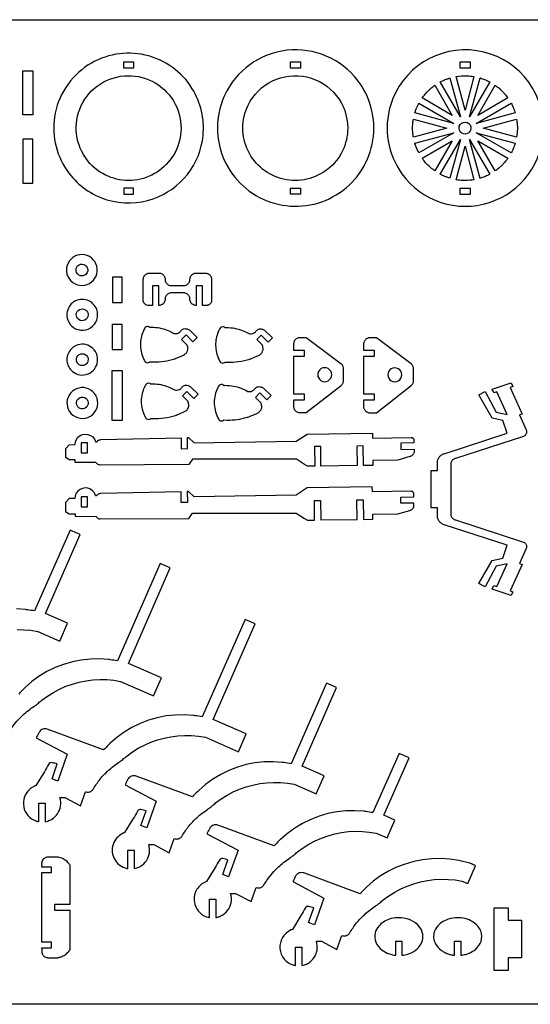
# Model space of a CAD drawing. Extents: x -1653 to 1827, y -1226 to 660.
# Tile 3 of 4: x -532 to 447, y -1226 to 660. Entities that reach past the tile are written whole.
import ezdxf

# ---------------------------------------------------------------- set-up
doc = ezdxf.new("R2010")
doc.units = 0
doc.header["$MEASUREMENT"] = 0
doc.layers.get('0').update_dxf_attribs({"linetype": 'CONTINUOUS'})
doc.layers.add('SECTIONCUTEDGES', color=18, linetype='CONTINUOUS')

msp = doc.modelspace()

# ---------------------------------------------------------------- linework, layer by layer
for points in [[(1827.1, 660.5), (1827.1, -1226.1), (-1653.3, -1226.1), (-1653.3, 660.5)], [(-506.7, 478.2), (-525.9, 478.2), (-525.9, 562.2), (-506.7, 562.2)], [(-335.5, -107.6), (-354.6, -107.6), (-354.6, -11.9), (-335.5, -11.9)]]:
    msp.add_lwpolyline(points, close=True)
at = {"layer": 'SECTIONCUTEDGES'}
for points in [[(-437.5, 366.3, 0.158451), (-364.6, 315.5, 0.158579), (-275.9, 317.4, 0.143083), (-210.4, 364, 0.143219), (-180.4, 438.6, 0.081543), (-183.4, 485.3, 0.08205), (-201.1, 528.3, 0.41824), (-400.4, 573.7, 0.217104), (-465, 474, 0.09957), (-462.1, 417.3, 0.099953)], [(-128.6, 371.1, 0.43471), (87.5, 333.4, 0.435012), (110, 551.4, 0.263114), (-29.3, 600.4, 0.263168), (-143, 506.4, 0.118408), (-152, 437, 0.118485)], [(200.7, 365.2, 0.325322), (368.4, 310.2, 0.325497), (472.2, 452.8, 0.371858), (344.2, 601.1, 0.371962), (178.8, 496.2, 0.115164), (174.5, 428.1, 0.115322)], [(-387, 375.4, -0.621062), (-345.8, 550.6, -0.621375), (-231.6, 411.5, -0.233521), (-300.4, 355, -0.233759)], [(96.8, 452.8, -0.481507), (-26, 354.9, -0.481693), (-94.1, 496.4, -0.349808), (18.7, 550.7, -0.349977)], [(312.8, 474.3), (274.1, 541.2, -0.012176), (282.6, 545.2, -0.019565), (288, 547.3, -0.009363), (290.4, 548.1, 0.003121), (292.8, 548.9)], [(321.7, 487.4), (304.5, 551.7, -0.057699), (326, 553, -0.024823), (338.9, 551.7)], [(330.6, 474.3), (350.6, 549, 0.006199), (351.1, 548.9, -0.0186), (351.5, 548.7), (360.8, 545.3, -0.018388), (365.1, 543.4, 0.006129), (369.3, 541.3)], [(239.6, 510.5, -0.014778), (245.5, 518, -0.028539), (252.3, 525.4, -0.018438), (256.6, 529.2, -0.011345), (263.9, 534.9), (297.2, 477.2)], [(346.1, 477.2), (379.4, 534.9, 0.006303), (382.6, 532.6, -0.01891), (385.6, 530.3, -0.017187), (389.3, 527, -0.012321), (394.2, 522.2, -0.018926), (398.2, 517.7, -0.012469), (403.8, 510.5)], [(225.6, 481.7, -0.012918), (228.2, 489.4, -0.018758), (230.4, 494.6, -0.010898), (231.8, 497.5, 0.003632), (233.2, 500.3), (300.1, 461.7)], [(343.2, 461.7), (410.1, 500.3, -0.026072), (414, 492.2, -0.02074), (417.8, 481.7)], [(222.8, 435.5, 0.006429), (222.2, 439.1, -0.01929), (221.7, 442.6), (221.2, 452.8), (221.7, 462.9, -0.018896), (222.2, 466.4, 0.006298), (222.8, 470), (287.1, 452.8)], [(326.1, 442.2, -0.761731), (312.5, 459.6, -0.761062), (333, 451.6, -0.135678), (330.8, 445.9, -0.135247)], [(356.3, 452.8), (420.6, 470, -0.005477), (421.5, 462.5, -0.027167), (422.1, 453.3, -0.022163), (421.8, 445.6, -0.016966), (420.6, 435.5)], [(233.3, 405.2, -0.020623), (227.5, 418, -0.019978), (225.7, 422.9, -0.019766), (225.6, 423.4, 0.006588), (225.5, 423.8), (300.1, 443.8)], [(343.2, 443.8), (417.8, 423.9, -0.023422), (414.5, 414.5, -0.022486), (410.1, 405.2)], [(239.6, 395), (297.2, 428.3), (263.9, 370.6, -0.019294), (255.6, 377.3, -0.045903), (243.4, 389.8, -0.008546), (241.6, 392.2, -0.007227)], [(274.1, 364.3), (312.8, 431.2), (292.8, 356.6, -0.012234), (285.3, 359.2, -0.017991), (280.3, 361.3, -0.010478), (277.2, 362.8, 0.003492)], [(304.5, 353.8), (321.7, 418.2), (338.9, 353.9, -0.013089), (330.1, 352.8, -0.036535), (316.7, 352.5, -0.015577), (311.3, 352.9, -0.012352)], [(350.6, 356.5), (330.6, 431.2), (369.3, 364.3, 0.006248), (365.1, 362.2, -0.018746), (360.8, 360.2), (351.5, 356.8, -0.018599), (351.1, 356.7, 0.006199)], [(379.4, 370.6), (346.1, 428.3), (403.8, 395, -0.014529), (397.3, 386.7, -0.022653), (392.7, 381.7), (385.6, 375.2, -0.018394), (382.6, 372.9, 0.006131)], [(-433.6, 160, 0.75949), (-384.1, 188, 0.759547), (-441, 189.7, 0.136656), (-441.4, 173.8, 0.136693)], [(-421.2, 173.3, -0.296821), (-422.9, 185.9, -0.226812), (-415.6, 191.9, -0.287658), (-404, 188, -0.292131), (-402.5, 176, -0.2076), (-409.2, 170.2, -0.142803), (-416.1, 170, -0.06574), (-418.4, 171, -0.08291)], [(-432.9, 74.2, 0.351914), (-396.1, 70.1, 0.351881), (-384.3, 105.2, 0.47942), (-427.9, 119.9, 0.479384)], [(-420.8, 87.8, -0.256361), (-422.8, 98.6, -0.256996), (-414.8, 106, -0.591095), (-401.2, 91.5, -0.591899)], [(-221.5, 47.9), (-213, 56.4), (-199.9, 43.2), (-191.8, 51.3), (-205.4, 65, 0.061834), (-207.4, 66.2, 0.071753), (-212.8, 67.8, 0.070796), (-217, 67.7, 0.180454), (-222.8, 64.6, 0.028701), (-224.2, 62.7, -0.064537), (-225.7, 61, -0.217452), (-234.6, 58.4, -0.101565), (-237.5, 59.4, 0.041153), (-248.3, 64.8, 0.049712), (-263.4, 69.1, 0.047932), (-279.7, 70.5, 0.029051), (-281.5, 70.4, -0.120977), (-282, 70.4, -0.127528), (-282.4, 70.7, 0.109877), (-284.2, 72, 0.146598), (-287.7, 72.5, 0.139937), (-291.1, 70.9, 0.08355), (-291.9, 69.9, 0.02938), (-295.5, 62.7, 0.101616), (-300.6, 37.9, 0.099445), (-295.5, 12.7, 0.034322), (-292, 5.7, 0.123945), (-290.5, 4.1, 0.1368), (-286.8, 3.1, 0.136799), (-283.1, 4.1, 0.077822), (-282.6, 4.6, -0.14103), (-282, 4.9), (-275.6, 4.6, 0.043069), (-255.3, 5.9, 0.041404), (-234.8, 10.8, 0.004978), (-232.9, 11.4, 0.008098), (-231.7, 11.8), (-220.3, 16.7, 0.024375), (-215.8, 19.1, 0.129126), (-211.4, 23.5, 0.09051), (-209.7, 28.3, 0.090384), (-209.9, 33.3, 0.012931), (-210.6, 36.5, 0.06611), (-210.8, 37.1)], [(-77.4, 47.4), (-68.9, 55.9), (-55.8, 42.7), (-47.6, 50.8), (-61.2, 64.5, 0.061834), (-63.2, 65.7, 0.071753), (-68.7, 67.3, 0.070796), (-72.9, 67.2, 0.180454), (-78.7, 64.1, 0.028701), (-80, 62.2, -0.064537), (-81.6, 60.5, -0.217452), (-90.4, 57.9, -0.101565), (-93.3, 58.9, 0.041153), (-104.2, 64.3, 0.049712), (-119.3, 68.6, 0.047932), (-135.5, 70, 0.029051), (-137.4, 69.9, -0.120977), (-137.8, 69.9, -0.143915), (-138.4, 70.4, 0.106181), (-139.4, 71.2, 0.153336), (-143.3, 72, 0.153374), (-146.9, 70.4, 0.08355), (-147.7, 69.4, 0.02938), (-151.4, 62.2, 0.105944), (-156.4, 36.4, 0.10377), (-150.5, 10.2, 0.006426), (-150, 9.2, 0.006464), (-149.5, 8.3, 0.0153), (-147.7, 5, 0.121465), (-146.3, 3.6, 0.1368), (-142.6, 2.6, 0.136799), (-138.9, 3.6, 0.078657), (-138.4, 4.1, -0.143569), (-137.8, 4.4, -0.1092), (-137.2, 4.5, 0.026431), (-134.6, 4.2, 0.044729), (-112.4, 5.3, 0.044729), (-90.6, 10.3, 0.004978), (-88.7, 10.9, 0.008098), (-87.6, 11.3), (-76.2, 16.2, 0.024375), (-71.6, 18.6, 0.129126), (-67.3, 23, 0.09051), (-65.5, 27.9, 0.094759), (-65.7, 32.8, 0.002266), (-66.4, 35.9, 0.072469), (-66.7, 36.7)], [(-433.8, -10.7, 0.275549), (-404.8, -19.5, 0.275918), (-383.4, 1.8, 0.271811), (-391.6, 30.6, 0.271922), (-420.7, 37.4, 0.199937), (-438, 23, 0.143119), (-441.3, 6.2, 0.083089), (-439, -2.7, 0.079579)], [(-421.7, 3.3, -0.155223), (-423.2, 10.5, -0.313109), (-414.8, 20.2, -0.57487), (-401, 6.2, -0.57607), (-420, 1.1, -0.029852), (-421, 2.3, -0.039166)], [(-219.8, -60.5), (-211.3, -52), (-198.2, -65.2), (-190, -57.1), (-203.6, -43.4, 0.061834), (-205.6, -42.2, 0.071753), (-211, -40.6, 0.070796), (-215.2, -40.7, 0.180454), (-221, -43.9, 0.028701), (-222.4, -45.7, -0.064537), (-223.9, -47.4, -0.217452), (-232.8, -50, -0.101565), (-235.7, -49, 0.041153), (-246.6, -43.6, 0.046108), (-260.8, -39.4, 0.046145), (-275.6, -37.9), (-280.2, -38, -0.12534), (-280.7, -37.7, 0.109514), (-282.4, -36.4, 0.209609), (-287.6, -36.3, 0.125437), (-289.8, -38, 0.040174), (-290.2, -38.6, 0.008606), (-291.9, -41.8, 0.118988), (-298.9, -70.7, 0.118988), (-291.9, -99.7, 0.017441), (-290.1, -102.9, 0.121465), (-288.7, -104.3, 0.1368), (-285, -105.3, 0.136799), (-281.3, -104.3, 0.078657), (-280.8, -103.9, -0.143569), (-280.2, -103.5, -0.1092), (-279.6, -103.5, 0.026431), (-277, -103.7, 0.044729), (-254.7, -102.6, 0.044729), (-233, -97.6, 0.004978), (-231.1, -97, 0.008098), (-230, -96.6), (-218.5, -91.7, 0.030376), (-213.8, -89.2, 0.135943), (-209.2, -84.1, 0.086245), (-207.9, -79.8, 0.081858), (-208.1, -75.1, 0.012931), (-208.8, -71.9, 0.06611), (-209.1, -71.3)], [(-433.6, -93.9, 0.173943), (-416.2, -103.2, 0.17116), (-396.5, -99.3, 0.170359), (-384.3, -84.8, 0.164201), (-383.6, -65.2, 0.092351), (-388.3, -56, 0.167008), (-404.4, -45.4, 0.331227), (-437.1, -58.8, 0.331553)], [(-79.9, -63.3), (-71.4, -54.8), (-58.3, -68), (-50.1, -59.9), (-63.8, -46.2, 0.061834), (-65.7, -45, 0.071753), (-71.2, -43.4, 0.070796), (-75.4, -43.5, 0.180454), (-81.2, -46.7, 0.028701), (-82.6, -48.5, -0.064537), (-84.1, -50.2, -0.217452), (-92.9, -52.8, -0.101565), (-95.8, -51.8, 0.041153), (-106.7, -46.4, 0.049712), (-121.8, -42.1, 0.047932), (-138, -40.7, 0.030378), (-139.9, -40.8, -0.12906), (-140.4, -40.8, -0.124737), (-140.7, -40.5, 0.087165), (-141.9, -39.5, 0.160133), (-145.7, -38.7, 0.153374), (-149.4, -40.3, 0.08355), (-150.3, -41.3, 0.02938), (-153.9, -48.6, 0.114664), (-158.9, -76.5, 0.112453), (-151, -104.4, 0.018916), (-150.2, -105.8, 0.113433), (-148.8, -107.1, 0.1368), (-145.1, -108.1, 0.136799), (-141.4, -107.1, 0.077822), (-140.9, -106.7, -0.14103), (-140.4, -106.3), (-134, -106.6, 0.039745), (-114.9, -105.5, 0.039745), (-96.2, -101.4, 0.006634), (-92.5, -100.2, 0.009757), (-90.1, -99.4), (-78.7, -94.5, 0.030376), (-74, -92, 0.135943), (-69.3, -86.9, 0.086245), (-68, -82.6, 0.081858), (-68.2, -77.9, 0.012931), (-69, -74.7, 0.06611), (-69.2, -74.1)], [(-422, -78.9, -0.600683), (-410.1, -62.8, -0.6007), (-403.4, -81.6, -0.249453), (-413.4, -85.2, -0.249466)], [(-495, -876.2), (-495, -840.9), (-483, -840.9), (-483, -876.2, 0.020963), (-477.7, -874.9, 0.061647), (-470.4, -871.5, 0.220567), (-453.7, -846.6, 0.114184), (-454.9, -829.9), (-445.3, -829.9), (-415.5, -845.7), (-405.9, -818.7, 0.110316), (-399.8, -819.4, 0.121881), (-394.6, -817.5, 0.112814), (-390.7, -813.3, -0.038886), (-377.9, -794.8, -0.039453), (-362.3, -778.4, -0.033728), (-341.5, -762.1, -0.013715), (-339.2, -760.6, 0.024577), (-336.8, -759, 0.026089), (-333.3, -756, -0.020061), (-326.7, -750.4), (-315.9, -742.6), (-304.6, -735.5), (-292.8, -729.3), (-280.6, -724), (-268, -719.5), (-255.2, -716), (-242.1, -713.3), (-228.9, -711.7), (-215.6, -710.9), (-202.3, -711.2), (-189, -712.4), (-175.8, -714.5), (-112.7, -742.1), (-97.7, -707.8), (-160.9, -680.2), (-80.7, -497), (-99.9, -488.6), (-181.9, -675.3, -0.002171), (-195.6, -673.1, 0.013028), (-199.1, -672.6), (-216.5, -671.4), (-233.9, -671.8), (-251.2, -673.6), (-268.3, -677), (-285, -681.8), (-301.3, -688.1), (-316.9, -695.7), (-331.8, -704.7), (-345.9, -714.9), (-359.1, -726.3, 0.013028), (-361.6, -728.8, -0.002171), (-371.2, -738.8), (-479, -698.9, 0.161142), (-487.6, -698.9, 0.167596), (-494.2, -703.9, 0.03262), (-495.5, -706.2, -0.002417), (-500.2, -715.6), (-440.6, -747.1), (-458.7, -798.3), (-469.9, -793.8), (-459.8, -765.5, 0.000984), (-469.7, -763.2, 0.161021), (-473.4, -763.5, 0.167951), (-476.4, -766.3, -0.009744), (-484.5, -780.4), (-501, -807.1, -0.104608), (-501.5, -807.4, 0.035992), (-503.7, -808.2, 0.271691), (-524.7, -837.9, 0.272097), (-509, -870.6, 0.041095), (-503.9, -873.5, 0.04113), (-498.4, -875.5, 0.017881), (-496.7, -875.9, -0.00596)], [(-324.7, -966.2), (-324.7, -930.8), (-312.7, -930.8), (-312.7, -966.2, 0.020963), (-307.5, -964.8, 0.061647), (-300.1, -961.5, 0.220567), (-283.4, -936.6, 0.114184), (-284.6, -919.8), (-275, -919.8), (-245.2, -935.6), (-235.7, -908.7, 0.110316), (-229.5, -909.3, 0.121881), (-224.3, -907.4, 0.112814), (-220.4, -903.3, -0.038886), (-207.6, -884.7, -0.039453), (-192, -868.3, -0.033728), (-171.2, -852, -0.013715), (-168.9, -850.5, 0.024577), (-166.6, -848.9, 0.026089), (-163, -846, -0.020061), (-156.4, -840.3), (-145.6, -832.5), (-134.3, -825.5), (-122.5, -819.3), (-110.3, -813.9), (-97.7, -809.4), (-84.9, -805.9), (-71.8, -803.3), (-58.6, -801.6), (-45.3, -800.9), (-32, -801.1), (-18.7, -802.3), (-5.6, -804.4), (36.5, -822.8), (51.5, -788.5), (9.4, -770.1), (75.6, -618.9), (56.3, -610.5), (-11.6, -765.2, -0.002171), (-25.4, -763, 0.013028), (-28.8, -762.5), (-46.2, -761.4), (-63.6, -761.7), (-80.9, -763.6), (-98, -766.9), (-114.7, -771.7), (-131, -778), (-146.6, -785.6), (-161.6, -794.6), (-175.7, -804.8), (-188.8, -816.2, 0.013028), (-191.3, -818.7, -0.002171), (-200.9, -828.7), (-308.7, -788.8, 0.161142), (-317.3, -788.8, 0.167596), (-323.9, -793.9, 0.03262), (-325.2, -796.1, -0.002417), (-329.9, -805.5), (-270.3, -837), (-288.4, -888.2), (-299.6, -883.8), (-289.6, -855.5, 0.000984), (-299.4, -853.1, 0.161021), (-303.1, -853.4, 0.167951), (-306.1, -856.2, -0.009744), (-314.2, -870.3), (-330.7, -897, -0.104608), (-331.3, -897.3, 0.035992), (-333.4, -898.1, 0.211334), (-352.8, -919.8, 0.211919), (-349.8, -948.7, 0.104197), (-340, -959.6, 0.101482), (-326.4, -965.8, 0.013414), (-325.6, -966, -0.004471)], [(-167.8, -1059.9), (-167.8, -1024.6), (-155.8, -1024.6), (-155.8, -1059.9, 0.023544), (-149.9, -1058.3, 0.03569), (-146.1, -1056.8, 0.236612), (-126.7, -1031.5, 0.122364), (-127.7, -1013.6), (-118.1, -1013.6), (-88.3, -1029.3), (-78.8, -1002.4, 0.09929), (-73.2, -1003.2, 0.110758), (-68.3, -1001.7, 0.133074), (-63.8, -997.3, -0.017801), (-57.5, -987.6, -0.056835), (-35.9, -962.8, -0.035533), (-14.3, -945.8, -0.013715), (-12, -944.2, 0.024577), (-9.7, -942.7, 0.026089), (-6.1, -939.7, -0.020061), (0.5, -934.1), (11.3, -926.3), (22.6, -919.2), (34.4, -913), (46.6, -907.7), (59.2, -903.2), (72, -899.6), (85.1, -897), (98.3, -895.3), (111.6, -894.6), (124.9, -894.9), (138.2, -896), (151.3, -898.2), (172.4, -907.4), (187.4, -873.1), (166.3, -863.9), (214.5, -753.8), (195.2, -745.3), (145.3, -858.9, -0.002171), (131.5, -856.7, 0.013028), (128.1, -856.3), (110.7, -855.1), (93.3, -855.5), (76, -857.3), (58.9, -860.7), (42.2, -865.5), (25.9, -871.7), (10.3, -879.4), (-4.7, -888.3), (-18.8, -898.6), (-31.9, -910, 0.013028), (-34.4, -912.4, -0.002171), (-44, -922.5), (-151.8, -882.6, 0.161142), (-160.4, -882.6, 0.167596), (-167, -887.6, 0.03262), (-168.3, -889.9, -0.002417), (-173, -899.3), (-113.4, -930.7), (-131.6, -982), (-142.7, -977.5), (-132.7, -949.2, 0.000984), (-142.5, -946.9, 0.161021), (-146.2, -947.2, 0.167951), (-149.2, -949.9, -0.009744), (-157.3, -964), (-173.8, -990.8, -0.129096), (-174.4, -991.1, 0.054431), (-175, -991.2, 0.156273), (-192.2, -1005.7, 0.217069), (-196.1, -1034.9, 0.127249), (-186.8, -1050.3, 0.127512), (-171.2, -1059.2, 0.017881), (-169.5, -1059.6, -0.00596)], [(-435.4, -1046.5), (-464.4, -1046.5), (-464.4, -1034.5), (-435.4, -1034.5), (-435.4, -959.4, 0.084752), (-435.7, -958.9, 0.003619), (-437.1, -957, 0.086498), (-445.9, -949.1, 0.086818), (-456.8, -944.6, 0.011122), (-458.8, -944.2, 0.021494), (-459.8, -944.1), (-477.7, -944.1, 0.17911), (-485.9, -947.3, 0.186027), (-489.7, -954.9, 0.033765), (-489.8, -958.7, -0.008515), (-489.8, -962.5), (-471.9, -962.5), (-471.9, -974.5), (-489.8, -974.5), (-489.8, -1106.5), (-471.9, -1106.5), (-471.9, -1118.5), (-489.8, -1118.5, 0.0062), (-489.7, -1125.4, 0.14327), (-487.7, -1131.5, 0.122636), (-483.5, -1135.3, 0.116385), (-477.7, -1136.8), (-459.7, -1136.8, 0.035779), (-457, -1136.4, 0.046773), (-451, -1134.5, 0.061713), (-443.2, -1129.9, 0.064156), (-437.1, -1123.9, 0.003544), (-435.7, -1122, 0.084661), (-435.4, -1121.5)], [(-3.3, -1151.8), (-3.3, -1116.4), (8.7, -1116.4), (8.7, -1151.8, 0.020963), (14, -1150.4, 0.061647), (21.4, -1147.1, 0.220567), (38.1, -1122.1, 0.114184), (36.9, -1105.4), (46.4, -1105.4), (76.2, -1121.2), (85.8, -1094.3, 0.110316), (91.9, -1094.9, 0.121881), (97.2, -1093, 0.112814), (101, -1088.9, -0.038886), (113.8, -1070.3, -0.039453), (129.4, -1053.9, -0.033728), (150.2, -1037.6, -0.013715), (152.6, -1036.1, 0.024577), (154.9, -1034.5, 0.026089), (158.5, -1031.6, -0.020061), (165.1, -1025.9), (175.8, -1018.1), (187.2, -1011.1), (198.9, -1004.8), (211.1, -999.5), (223.7, -995), (236.5, -991.5), (249.6, -988.9), (262.8, -987.2), (276.1, -986.5), (289.5, -986.7), (302.7, -987.9), (315.9, -990), (326.8, -994.8), (341.8, -960.5, -0.004535), (333.1, -956.6, 0.027218), (330.9, -955.7), (309.8, -950.8), (292.6, -948.1), (275.3, -946.9), (257.8, -947.3), (240.5, -949.2), (223.4, -952.5), (206.7, -957.3), (190.5, -963.6), (174.8, -971.2), (159.9, -980.2), (145.8, -990.4), (132.6, -1001.8, 0.013028), (130.2, -1004.3, -0.002171), (120.5, -1014.3), (12.7, -974.4, 0.161142), (4.1, -974.4, 0.167596), (-2.5, -979.5, 0.03262), (-3.8, -981.7, -0.002417), (-8.4, -991.1), (51.2, -1022.6), (33, -1073.8), (21.8, -1069.4), (31.9, -1041.1, 0.000984), (22, -1038.7, 0.161021), (18.4, -1039, 0.167951), (15.3, -1041.8, -0.009744), (7.3, -1055.9), (-9.3, -1082.6, -0.104608), (-9.8, -1082.9, 0.035992), (-12, -1083.7, 0.316137), (-33, -1119.3, 0.316953), (-6.6, -1151, 0.017881), (-5, -1151.4, -0.00596)], [(188.8, -1132.2), (188.8, -1105.1), (200.8, -1105.1), (200.8, -1132.2, 0.098597), (222.5, -1125.3, 0.122424), (236, -1112.8, 0.107731), (240.6, -1100.6, 0.150933), (238.1, -1083.6, 0.125074), (226.9, -1070.2, 0.101504), (207.5, -1061.5, 0.067922), (192, -1060.2, 0.066574), (176.4, -1063.1, 0.133449), (156.2, -1076.4, 0.124418), (149.3, -1089.8, 0.155918), (150.7, -1107, 0.137063), (162.7, -1122.4, 0.079176), (176.3, -1129.4, 0.04942)], [(301.7, -1132.2), (301.7, -1105.1), (313.7, -1105.1), (313.7, -1132.2, 0.027668), (323, -1130.4, 0.055217), (332.1, -1127, 0.085085), (345.3, -1117.3, 0.151535), (353.6, -1101, 0.187353), (349.3, -1080.6, 0.110616), (336.4, -1067.9, 0.078701), (322, -1061.9, 0.130103), (291.4, -1062.4, 0.137957), (269.6, -1075.8, 0.130167), (262.2, -1089.8, 0.205831), (266.3, -1112.4, 0.122498), (280.8, -1125.8, 0.039758), (288.8, -1129.3, 0.039941), (297.2, -1131.6, 0.014778), (299.5, -1131.9, -0.004926)]]:
    msp.add_lwpolyline(points, format="xyb", close=True, dxfattribs=at)
for points in [[(-332.6, 579.8), (-313.5, 579.8), (-313.5, 567.8), (-332.6, 567.8)], [(-13.1, 579.8), (6.1, 579.8), (6.1, 567.8), (-13.1, 567.8)], [(312.2, 567.7), (312.2, 579.7), (331.3, 579.7), (331.3, 567.7)], [(-525.9, 347.3), (-506.7, 347.3), (-506.7, 431.3), (-525.9, 431.3)], [(-332.6, 325.9), (-313.5, 325.9), (-313.5, 337.9), (-332.6, 337.9)], [(-13.1, 325.9), (-13.1, 337.9), (6.1, 337.9), (6.1, 325.9)], [(312.2, 325.8), (312.2, 337.8), (331.3, 337.8), (331.3, 325.8)], [(-292.8, 116.5), (-293.8, 118), (-294.6, 119.7), (-295, 121.6), (-295, 122.5), (-295, 163), (-294.9, 164.2), (-294.8, 165.4), (-294.5, 166.5), (-294.1, 167.6), (-293.6, 168.7), (-293, 169.6), (-292.3, 170.6), (-291.5, 171.4), (-290.7, 172.2), (-289.7, 172.9), (-288.7, 173.5), (-287.7, 174), (-286.6, 174.4), (-285.5, 174.7), (-284.3, 174.9), (-283, 174.9), (-265.1, 174.9), (-263.6, 174.8), (-262, 174.5), (-260.5, 174), (-259.1, 173.3), (-257.8, 172.4), (-256.7, 171.4), (-255.6, 170.2), (-254.8, 168.9), (-254.1, 167.5), (-253.6, 166.1), (-253.3, 164.5), (-253.1, 161.4), (-252.8, 159.9), (-252.3, 158.4), (-251.6, 157), (-250.7, 155.7), (-249.7, 154.5), (-248.5, 153.5), (-247.2, 152.6), (-245.8, 151.9), (-244.3, 151.4), (-242.8, 151.1), (-241.2, 151), (-217.6, 151), (-216.1, 151.1), (-214.5, 151.4), (-213, 151.9), (-211.6, 152.6), (-210.3, 153.5), (-209.2, 154.5), (-208.1, 155.7), (-207.3, 157), (-206.6, 158.4), (-206.1, 159.9), (-205.8, 161.4), (-205.6, 164.5), (-205.3, 166.1), (-204.7, 167.5), (-204.1, 168.9), (-203.2, 170.2), (-202.2, 171.4), (-201, 172.4), (-199.7, 173.3), (-198.3, 174), (-196.8, 174.5), (-195.3, 174.8), (-193.7, 174.9), (-176.1, 174.9), (-174.8, 174.9), (-173.7, 174.7), (-172.5, 174.4), (-171.4, 174), (-170.4, 173.5), (-169.4, 172.9), (-168.5, 172.2), (-167.6, 171.4), (-166.8, 170.6), (-166.2, 169.6), (-165.6, 168.7), (-165.1, 167.6), (-164.7, 166.5), (-164.4, 165.4), (-164.2, 164.2), (-164.1, 163), (-164.1, 122.5), (-164.2, 121.6), (-164.3, 120.6), (-164.9, 118.8), (-165.7, 117.2), (-166.9, 115.8), (-168.3, 114.6), (-170, 113.7), (-171.7, 113.2), (-172.7, 113), (-181.7, 113), (-181.7, 150.4), (-193.7, 150.4), (-193.7, 113), (-195.3, 113.1), (-196.8, 113.4), (-198.3, 113.9), (-199.7, 114.6), (-201, 115.4), (-202.2, 116.5), (-203.2, 117.6), (-204.1, 118.9), (-204.7, 120.3), (-205.3, 121.8), (-205.6, 123.4), (-205.8, 126.5), (-206.1, 128), (-206.6, 129.5), (-207.3, 130.9), (-208.1, 132.2), (-209.2, 133.4), (-210.3, 134.4), (-211.6, 135.3), (-213, 136), (-214.5, 136.5), (-216.1, 136.8), (-217.6, 136.9), (-241.2, 136.9), (-242.8, 136.8), (-244.3, 136.5), (-245.8, 136), (-247.2, 135.3), (-248.5, 134.4), (-249.7, 133.4), (-250.7, 132.2), (-251.6, 130.9), (-252.3, 129.5), (-252.8, 128), (-253.1, 126.5), (-253.3, 123.4), (-253.6, 121.8), (-254.1, 120.3), (-254.8, 118.9), (-255.6, 117.6), (-256.7, 116.5), (-257.8, 115.4), (-259.1, 114.6), (-260.5, 113.9), (-262, 113.4), (-263.6, 113.1), (-265.1, 113), (-265.1, 150.4), (-277.4, 150.4), (-277.4, 113), (-286.4, 113), (-288.3, 113.4), (-290, 114.1), (-291.5, 115.2)], [(-354.3, 118.9), (-335.2, 118.9), (-335.2, 166.9), (-354.3, 166.9)], [(-354.6, 28.3), (-335.5, 28.3), (-335.5, 76.3), (-354.6, 76.3)], [(13.1, 27.2), (13.1, 15.2), (-7, 15.2), (-7, -56.5), (13.1, -56.5), (13.1, -68.5), (-7, -68.5), (-7, -80.4), (-6.9, -81.6), (-6.7, -82.8), (-6.4, -84), (-6, -85.1), (-5.5, -86.1), (-4.9, -87.1), (-4.2, -88), (-3.5, -88.9), (-2.6, -89.6), (-1.7, -90.3), (-0.7, -90.9), (0.3, -91.4), (1.4, -91.8), (2.6, -92.1), (3.8, -92.3), (5, -92.4), (17.5, -92.4), (84.1, -40.5), (85.1, -39.6), (86, -38.6), (86.8, -37.5), (87.4, -36.3), (88, -35.1), (88.4, -33.8), (88.6, -32.5), (88.7, -31.1), (88.7, -8.2), (88.6, -6.8), (88.3, -5.5), (87.9, -4.2), (87.4, -2.9), (86.7, -1.7), (85.9, -0.6), (84.9, 0.4), (83.9, 1.3), (17.5, 51), (5, 51), (3.8, 51), (2.6, 50.8), (1.4, 50.5), (0.3, 50.1), (-0.7, 49.6), (-1.7, 49), (-2.6, 48.3), (-3.5, 47.5), (-4.2, 46.7), (-4.9, 45.8), (-5.5, 44.8), (-6, 43.7), (-6.4, 42.6), (-6.7, 41.5), (-6.9, 40.3), (-7, 39.1), (-7, 27.2)], [(130.9, -89.1), (131.7, -89.9), (132.6, -90.6), (133.6, -91.2), (134.7, -91.7), (135.8, -92.1), (136.9, -92.4), (138.1, -92.5), (139.3, -92.6), (151.8, -92.6), (218.4, -40.7), (219.4, -39.8), (220.3, -38.8), (221.1, -37.7), (221.8, -36.6), (222.3, -35.3), (222.7, -34), (222.9, -32.7), (223, -31.3), (223, -8.5), (222.9, -7.1), (222.7, -5.7), (222.3, -4.4), (221.7, -3.1), (221, -1.9), (220.2, -0.8), (219.3, 0.2), (218.2, 1.1), (151.8, 50.8), (139.3, 50.8), (138.1, 50.8), (136.9, 50.6), (135.8, 50.3), (134.7, 49.9), (133.6, 49.4), (132.6, 48.8), (131.7, 48.1), (130.9, 47.3), (130.1, 46.5), (129.4, 45.6), (128.8, 44.6), (128.3, 43.5), (127.9, 42.4), (127.6, 41.3), (127.4, 40.1), (127.4, 38.9), (127.4, 27), (147.4, 27), (147.4, 15), (127.4, 15), (127.4, -56.7), (147.4, -56.7), (147.4, -68.7), (127.4, -68.7), (127.4, -80.6), (127.4, -81.9), (127.6, -83.1), (127.9, -84.2), (128.3, -85.3), (128.8, -86.3), (129.4, -87.3), (130.1, -88.2)], [(43.3, -29.1), (46.1, -31.3), (49.3, -32.6), (52.8, -33.1), (56.2, -32.6), (59.5, -31.3), (62.2, -29.1), (64.4, -26.4), (65.7, -23.1), (66.2, -19.7), (65.7, -16.2), (64.4, -13), (62.2, -10.2), (59.5, -8.1), (56.2, -6.7), (52.8, -6.3), (49.3, -6.7), (46.1, -8.1), (43.3, -10.2), (41.2, -13), (39.8, -16.2), (39.4, -19.7), (39.8, -23.1), (41.2, -26.4)], [(173.7, -19.9), (174.2, -23.4), (175.5, -26.6), (177.6, -29.4), (180.4, -31.5), (183.6, -32.8), (187.1, -33.3), (190.6, -32.8), (193.8, -31.5), (196.6, -29.4), (198.7, -26.6), (200, -23.4), (200.5, -19.9), (200, -16.4), (198.7, -13.2), (196.6, -10.4), (193.8, -8.3), (190.6, -7), (187.1, -6.5), (183.6, -7), (180.4, -8.3), (177.6, -10.4), (175.5, -13.2), (174.2, -16.4)], [(373.7, -430.8), (376.9, -423.8), (382.4, -425.6), (402.3, -382.2), (381.6, -386.7), (360.2, -426.3), (348.4, -420), (373.9, -375.5), (394.1, -371.1), (402.2, -346.3), (281.5, -307.2), (280, -306.6), (278.6, -305.9), (277.2, -305.1), (275.9, -304.2), (274.7, -303.2), (273.5, -302.1), (272.5, -300.9), (271.5, -299.6), (270.7, -298.3), (270, -296.8), (269.4, -295.3), (268.9, -293.8), (268.9, -275), (257.1, -275), (257.1, -203.3), (268.9, -203.3), (268.9, -184.4), (269.4, -182.9), (270, -181.4), (270.7, -180), (271.5, -178.6), (272.5, -177.3), (273.5, -176.1), (274.7, -175), (275.9, -174), (277.2, -173.1), (278.6, -172.3), (280, -171.6), (281.5, -171.1), (402.2, -131.9), (394.1, -107.2), (373.9, -102.8), (348.4, -58.2), (360.2, -52), (381.6, -91.5), (402.3, -96.1), (382.4, -52.6), (376.9, -54.4), (373.7, -47.4), (410.3, -35.5), (413.5, -42.5), (408, -44.3), (431.4, -95.1), (425.9, -96.9), (439, -125.4), (439.4, -126.6), (439.7, -127.9), (439.8, -129.1), (439.7, -130.4), (439.5, -131.7), (439, -132.9), (438.4, -134), (437.7, -135), (436.8, -136), (435.8, -136.7), (434.7, -137.4), (433.5, -137.9), (303.2, -180.1), (301.9, -180.6), (300.7, -181.3), (299.5, -182), (298.5, -182.9), (297.5, -183.8), (296.7, -184.9), (295.9, -186), (295.3, -187.3), (294.8, -188.5), (294.4, -189.9), (294.2, -191.2), (294.2, -192.6), (294.2, -285.7), (294.2, -287), (294.4, -288.4), (294.8, -289.7), (295.3, -291), (295.9, -292.2), (296.7, -293.3), (297.5, -294.4), (298.5, -295.4), (299.5, -296.2), (300.7, -297), (301.9, -297.6), (303.2, -298.1), (433.5, -340.4), (434.7, -340.9), (435.8, -341.5), (436.8, -342.3), (437.7, -343.2), (438.4, -344.2), (439, -345.4), (439.5, -346.6), (439.7, -347.8), (439.8, -349.1), (439.7, -350.4), (439.4, -351.6), (439, -352.8), (425.9, -381.4), (431.4, -383.2), (408, -433.9), (413.5, -435.7), (410.3, -442.7)], [(-443.6, -178.5), (-443.7, -161.3), (-437.1, -153.9), (-425.8, -153.7), (-425.2, -148.5), (-423.3, -143.7), (-420.2, -139.5), (-416.1, -136.3), (-411.3, -134.2), (-406.2, -133.5), (-401, -134.1), (-396.1, -136), (-391.9, -139.1), (-388.7, -143.2), (-386.6, -148), (-386.4, -148.1), (-386.2, -148.3), (-385.9, -148.4), (-385.6, -148.4), (-385.4, -148.5), (-385.1, -148.5), (-384.8, -148.4), (-384.6, -148.3), (-384.3, -148.2), (-384.1, -148.1), (-383.8, -147.9), (-383.7, -147.7), (-382.8, -146.8), (-381.9, -146.1), (-380.9, -145.4), (-379.9, -144.9), (-378.7, -144.5), (-377.6, -144.3), (-376.4, -144.2), (-222.5, -140.6), (-222.2, -161.5), (-210.2, -161.3), (-210.5, -140.3), (-208.3, -140.3), (-197.5, -150.3), (-1.7, -147.4), (19.3, -133.4), (144.1, -131.5), (144.3, -141.1), (218.3, -139.9), (219, -139.9), (219.7, -140), (220.4, -140.2), (221, -140.5), (221.6, -140.9), (222.1, -141.4), (222.6, -141.9), (223, -142.5), (223.3, -143.1), (223.5, -143.8), (223.7, -144.5), (223.7, -145.2), (223.8, -150.5), (198.6, -150.9), (198.8, -162.9), (224, -162.5), (224.1, -168.4), (223.8, -169.4), (223.4, -170.3), (223, -171.2), (222.5, -172.1), (221.9, -172.9), (221.2, -173.7), (220.5, -174.3), (219.7, -175), (218.8, -175.5), (217.9, -176), (217, -176.4), (216.1, -176.7), (193.2, -183.2), (144.9, -184), (145, -193.5), (127, -193.8), (126.5, -156.2), (114.5, -156.4), (115, -193.9), (45.5, -194.8), (45, -157.3), (33, -157.5), (33.5, -195), (19.9, -195.1), (14.1, -191.8), (-1.6, -181.5), (-200.7, -181.5), (-207.7, -191.7), (-377.5, -192.9), (-378.9, -192.7), (-380.3, -192.3), (-381.6, -191.7), (-382.8, -191), (-383.9, -190.1), (-384.9, -189), (-385.7, -187.9), (-425.6, -188.1), (-425.6, -183.1), (-436.9, -183.1)], [(-413.9, -169.7), (-401.9, -169.6), (-402, -150.5), (-414, -150.6)], [(-443.8, -281.7), (-437, -286.4), (-425.8, -286.3), (-425.7, -291.4), (-385.8, -291.1), (-385, -292.3), (-384, -293.3), (-382.9, -294.2), (-381.7, -295), (-380.4, -295.6), (-379.1, -295.9), (-377.6, -296.1), (-207.9, -295), (-200.8, -284.8), (-1.8, -284.8), (14, -295), (19.8, -298.3), (33.3, -298.2), (32.9, -260.7), (44.9, -260.6), (45.3, -298.1), (114.9, -297.2), (114.4, -259.6), (126.4, -259.5), (126.9, -297.1), (144.9, -296.8), (144.7, -287.2), (193, -286.5), (215.9, -279.9), (216.9, -279.6), (217.8, -279.2), (218.7, -278.8), (219.5, -278.2), (220.3, -277.6), (221.1, -276.9), (221.7, -276.2), (222.3, -275.4), (222.8, -274.5), (223.3, -273.6), (223.6, -272.7), (223.9, -271.7), (223.8, -265.8), (198.6, -266.2), (198.4, -254.2), (223.7, -253.8), (223.6, -248.4), (223.5, -247.7), (223.4, -247), (223.2, -246.4), (222.9, -245.7), (222.5, -245.2), (222, -244.6), (221.5, -244.2), (220.9, -243.8), (220.2, -243.5), (219.6, -243.3), (218.9, -243.2), (218.2, -243.2), (144.2, -244.3), (144, -234.8), (19.2, -236.6), (-1.9, -250.7), (-197.6, -253.6), (-208.4, -243.5), (-210.6, -243.6), (-210.4, -264.6), (-222.4, -264.7), (-222.6, -243.9), (-376.5, -247.5), (-377.7, -247.6), (-378.9, -247.8), (-380, -248.2), (-381.1, -248.7), (-382.1, -249.3), (-383, -250.1), (-383.8, -251), (-384, -251.2), (-384.2, -251.3), (-384.4, -251.5), (-384.7, -251.6), (-385, -251.7), (-385.2, -251.7), (-385.5, -251.7), (-385.8, -251.7), (-386.1, -251.6), (-386.3, -251.5), (-386.6, -251.4), (-386.8, -251.2), (-388.8, -246.4), (-392.1, -242.4), (-396.3, -239.2), (-401.1, -237.3), (-406.3, -236.7), (-411.4, -237.5), (-416.2, -239.5), (-420.3, -242.8), (-423.4, -247), (-425.4, -251.8), (-426, -257), (-437.2, -257.2), (-443.9, -264.5)], [(-414, -273), (-402, -272.9), (-402.2, -253.8), (-414.2, -253.9)], [(404.2, -1065.1), (429.8, -1065.1), (429.8, -1137.1), (404.2, -1137.1), (404.2, -1161.1), (377.4, -1161.1), (377.4, -1041.1), (404.2, -1041.1)]]:
    msp.add_lwpolyline(points, close=True, dxfattribs=at)
for points in [[(-537, -508.1), (-523.7, -508.4), (-510.4, -509.5), (-497.3, -511.7), (-455.2, -530.1), (-440.2, -495.8), (-482.3, -477.4), (-416.2, -326.2), (-435.4, -317.8), (-503.3, -472.4, -0.002171), (-517.1, -470.2, 0.013028), (-520.5, -469.8), (-537.9, -468.6)], [(-547.4, -696.7, -0.056835), (-525.7, -671.9, -0.035533), (-504.2, -654.9, -0.013715), (-501.8, -653.4, 0.024577), (-499.5, -651.9, 0.026089), (-495.9, -648.9, -0.020061), (-489.3, -643.3), (-478.5, -635.4), (-467.2, -628.4), (-455.4, -622.2), (-443.2, -616.8), (-430.7, -612.4), (-417.8, -608.8), (-404.8, -606.2), (-391.5, -604.5), (-378.2, -603.8), (-364.9, -604), (-351.6, -605.2), (-338.5, -607.3), (-275.4, -634.9), (-260.4, -600.7), (-323.5, -573.1), (-243.4, -389.9), (-262.5, -381.5), (-344.5, -568.1, -0.002171), (-358.3, -565.9, 0.013028), (-361.7, -565.4), (-379.1, -564.3), (-396.5, -564.6), (-413.8, -566.5), (-430.9, -569.8), (-447.7, -574.7), (-463.9, -580.9), (-479.6, -588.5), (-494.5, -597.5), (-508.6, -607.7), (-521.7, -619.2, 0.013028), (-524.2, -621.6, -0.002171), (-533.8, -631.7)]]:
    msp.add_lwpolyline(points, format="xyb", dxfattribs=at)

doc.saveas('drawing.dxf')
